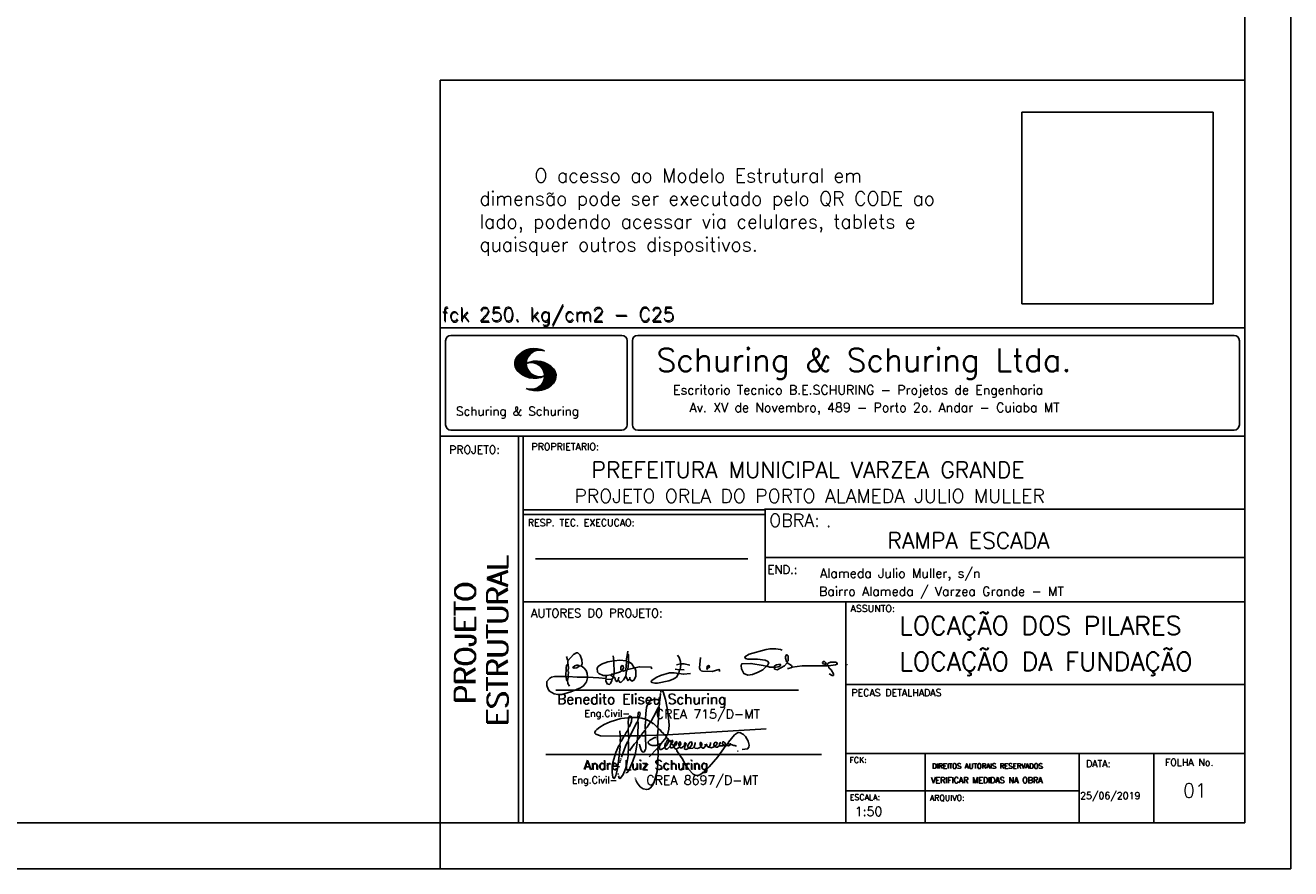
# Model space of a CAD drawing. Extents: x 0 to 119, y 0 to 84.
# Tile 10 of 14: x 91 to 119, y 0 to 18. Entities that reach past the tile are written whole.
import ezdxf

# ---------------------------------------------------------------- set-up
doc = ezdxf.new("R2010")
doc.units = 0
doc.header["$MEASUREMENT"] = 0
doc.layers.get('0').update_dxf_attribs({"linetype": 'CONTINUOUS'})
for name, color, linetype in [('1', 1, 'CONTINUOUS'), ('2', 2, 'CONTINUOUS'), ('6', 6, 'CONTINUOUS'), ('8', 8, 'CONTINUOUS')]:
    doc.layers.add(name, color=color, linetype=linetype)
doc.styles.get("Standard").update_dxf_attribs({"font": 'ROMANS.SHX'})
picture_1 = doc.add_image_def('image3.png', size_in_pixel=(300, 300))

# ---------------------------------------------------------------- blocks, each defined once
blk = doc.blocks.new('assinaturabenedito')
at = {"color": 162}
for points in [[(80.21, 160.29), (79.88, 160.45), (79.72, 161.68), (80.29, 161.77), (80.46, 162.01), (80.54, 163.49), (80.37, 163.74), (80.54, 164.8), (80.46, 166.12), (80.29, 166.36), (80.37, 167.51), (82.43, 169.81), (83.41, 170.39), (83.9, 170.39), (84.81, 169.48), (85.38, 167.84), (85.46, 166.36), (85.13, 165.71), (86.12, 164.97), (86.94, 163.98), (87.35, 162.83), (87.43, 161.68), (87.19, 161.52), (83.66, 161.52), (80.46, 161.77)], [(101.55, 163.82), (102.04, 164.31), (102.28, 166.78), (102.28, 167.1), (101.55, 167.19), (101.46, 167.51), (101.96, 170.06), (102.28, 169.81), (102.28, 167.27)], [(101.96, 170.06), (102.04, 170.96)], [(155.13, 165.22), (153.4, 165.22), (152.58, 165.54), (153.16, 166.78), (152.67, 167.35), (151.85, 167.68), (149.14, 168.01), (145.61, 168.01), (144.71, 168.34), (144.46, 168.91), (146.1, 169.9), (152.17, 171.62), (153.65, 171.87), (155.7, 171.87), (157.43, 171.62), (158.08, 171.29)], [(79.55, 161.85), (79.72, 164.8), (79.88, 165.87), (80.21, 166.28)], [(80.46, 167.68), (80.21, 167.84), (79.88, 169.07)], [(84.48, 165.54), (84.15, 165.87), (83.57, 165.87), (82.84, 165.71), (82.1, 165.05), (82.59, 164.8), (83.57, 164.97), (84.48, 165.54)], [(84.48, 165.54), (85.05, 165.63)], [(94.32, 162.18), (93.09, 162.18), (91.53, 162.83), (91.12, 163.41), (90.96, 164.8), (91.29, 165.38), (92.52, 166.2), (94.82, 167.1), (97.03, 167.43), (97.11, 162.92)], [(96.95, 167.51), (96.79, 169.24)], [(101.46, 167.43), (99.17, 167.76), (97.11, 167.51)], [(98.59, 160.54), (99.17, 159.71), (99.58, 159.63), (100.56, 160.62), (101.38, 161.93), (102.12, 160.29), (102.69, 160.78), (103.6, 160.12), (104.42, 160.54), (104.99, 161.85), (104.99, 163.9), (104.66, 164.97), (106.3, 165.3), (110.57, 165.22), (110.74, 164.97), (110.49, 164.56)], [(99.9, 163.9), (100.48, 164.8), (100.4, 165.63), (99.9, 165.79), (99.49, 165.22), (99.58, 164.23), (99.82, 164.15)], [(101.3, 164.07), (101.55, 167.1)], [(104.34, 164.97), (103.51, 166.36), (102.69, 166.94), (102.37, 166.94)], [(121.16, 166.36), (119.76, 166.04)], [(120.99, 164.31), (121.24, 166.12), (121.16, 167.19), (120.66, 168.66), (120.09, 169.57)], [(121.24, 166.2), (121.48, 166.36), (122.55, 166.36), (124.6, 165.87)], [(135.35, 163.57), (135.27, 164.23), (135.11, 164.31), (132.64, 163.57), (129.12, 163.74), (128.62, 163.9), (128.3, 164.15), (128.05, 164.89), (128.46, 168.66)], [(130.84, 164.8), (130.76, 165.22), (131.25, 165.79), (131.58, 165.71), (131.66, 165.3), (131.41, 164.97), (130.84, 164.8)], [(152.26, 165.38), (152.17, 165.54), (151.11, 165.79), (146.68, 166.53), (143.56, 166.36), (143.23, 166.2), (143.15, 165.79), (143.31, 164.56), (144.13, 162.83), (145.61, 162.26), (147.25, 162.51), (149.38, 163.33), (151.02, 164.23), (152.26, 165.38)], [(152.26, 165.38), (152.5, 165.54)], [(155.21, 165.05), (155.13, 165.3), (155.37, 165.71), (156.03, 166.04), (157.26, 166.2), (157.43, 165.87), (157.18, 165.54), (156.6, 165.3), (155.21, 165.05)], [(155.21, 165.05), (155.29, 164.48), (156.19, 164.23), (158.82, 165.63), (159.89, 166.69), (161.36, 165.79), (161.61, 165.3), (161.61, 165.13), (161.12, 164.89), (160.3, 164.64), (159.97, 164.72)], [(159.89, 166.69), (159.89, 167.1), (160.22, 167.51), (160.22, 168.91), (160.05, 169.48), (159.56, 169.65), (159.23, 168.99), (159.23, 168.42), (159.56, 167.27), (159.8, 167.19)], [(161.61, 165.13), (165.22, 165.63), (174, 165.63), (174.41, 165.71), (174.49, 166.28)], [(176.63, 162.1), (176.63, 162.75), (175.81, 164.15), (174.99, 164.97), (174.82, 165.63), (177.36, 166.04), (178.02, 166.28), (178.02, 166.53), (177.78, 166.86), (177.36, 166.94), (175.56, 166.94), (174.66, 166.61), (174.49, 166.36), (173.02, 166.2), (172.61, 166.69), (172.93, 167.19), (173.34, 167.19), (173.75, 166.86), (173.84, 166.45)], [(173.59, 165.63), (173.59, 166.12)], [(174.82, 165.63), (174.58, 165.71)], [(181.55, 165.95), (181.47, 166.12)], [(87.43, 161.36), (87.1, 159.8), (86.04, 158.4), (84.97, 157.66), (81.44, 156.27), (78.16, 155.28), (76.68, 155.28), (75.37, 155.53), (73.73, 156.51), (73.15, 157.25), (72.66, 158.56), (72.74, 159.96), (73.65, 161.11), (74.38, 161.52), (75.53, 161.77), (79.64, 161.77)], [(80.21, 160.29), (80.46, 161.6)], [(94.08, 161.03), (91.53, 161.36), (87.43, 161.52)], [(94.08, 161.03), (94.32, 162.18), (95.88, 162.34), (96.21, 162.59), (96.95, 162.67)], [(94.08, 161.03), (94.08, 160.86)], [(96.29, 160.7), (94.24, 160.86), (94.08, 160.21), (94.57, 159.14), (95.39, 158.89), (95.8, 159.22), (96.29, 160.29), (96.29, 160.7)], [(96.87, 161.77), (96.54, 161.77), (95.88, 162.26)], [(96.29, 160.7), (96.87, 161.52)], [(98.59, 160.54), (98.1, 159.96), (97.61, 160.37), (97.36, 161.44), (96.87, 161.6), (97.03, 162.75), (99.08, 163.33), (99.9, 163.9), (100.48, 163.74), (101.3, 164.07), (101.55, 163.9), (101.38, 162.01)], [(98.59, 160.54), (98.76, 161.6)], [(102.04, 164.31), (104.58, 164.97)], [(102.78, 160.78), (102.86, 161.52)], [(110.74, 160.29), (110.57, 159.96), (110.74, 159.63), (111.88, 159.39), (112.87, 159.39), (116.89, 160.21), (118.53, 160.86), (119.68, 161.6), (120.5, 162.83)], [(110.74, 160.29), (112.29, 161.44), (113.94, 162.18), (117.22, 163.08), (118.86, 163.16), (122.22, 162.59), (124.85, 162.83)], [(120.83, 164.15), (119.19, 164.39)], [(120.83, 164.15), (120.58, 163)], [(120.83, 164.15), (121.07, 164.31), (122.47, 164.23)], [(130.84, 164.8), (130.76, 164.48), (130.92, 164.23)], [(176.63, 162.1), (176.13, 162.1), (175.07, 162.75)], [(176.63, 162.1), (176.63, 162.1)], [(80.21, 160.29), (80.37, 159.22), (80.87, 158.32)]]:
    blk.add_lwpolyline(points, dxfattribs=at)
blk = doc.blocks.new('assinaturanadre')
at = {"color": 162}
for points in [[(-221.69, -2.31), (-221.03, 0.57), (-220.87, 2.86), (-221.52, 9.6), (-222.84, 15.92), (-223.98, 19.86), (-224.56, 20.6), (-224.89, 20.68), (-225.22, 20.19), (-225.22, 19.53)], [(-225.87, 15.1), (-225.95, 13.46), (-226.28, 11.98), (-226.61, 11.73), (-227.59, 9.51), (-230.47, 4.42), (-229.32, 3.44), (-229.07, 3.44), (-227.43, 1.88), (-226.69, 1.63), (-226.61, 0.81), (-226.86, -2.47), (-226.77, -7.81), (-226.53, -8.71), (-226.86, -9.37), (-226.61, -10.68), (-226.69, -17.25), (-227.1, -21.27), (-227.76, -23.82), (-228.83, -27.19), (-229.56, -28.58), (-230.71, -29.9), (-231.53, -30.47), (-232.52, -30.72), (-234.41, -30.31), (-235.88, -29.24), (-237.44, -27.27), (-238.1, -25.79)], [(-225.3, 18.87), (-225.71, 15.34), (-225.87, 15.1), (-226.28, 15.26), (-226.36, 15.59), (-227.18, 16), (-229.07, 16), (-230.71, 15.18), (-231.94, 13.7), (-232.6, 11.73), (-233.01, 8.69), (-233.17, 5.9), (-233.01, 5.41), (-233.26, 2.62), (-233.26, 1.06), (-233.09, 0.65), (-233.34, -0.09), (-233.17, -0.67), (-233.17, -2.55), (-233.67, -2.8), (-235.23, -2.8), (-235.14, -2.23), (-233.42, -0.17)], [(-225.3, 18.87), (-225.46, 18.87), (-225.54, 18.46)], [(-225.3, 18.87), (-225.22, 19.04)], [(-240.48, 6.64), (-245.98, 6.07), (-251.39, 4.42), (-254.59, 2.95), (-256.81, 1.55), (-258.37, 0.4), (-259.02, -0.26), (-259.43, -1.08), (-259.35, -1.49), (-258.86, -2.06), (-256.4, -2.8), (-246.55, -3.05), (-246.22, -2.8), (-246.39, -0.34)], [(-237.2, 6.72), (-236.95, 6.23), (-237.2, 4.67), (-237.61, 4.26), (-241.05, -2.97), (-241.95, -3.05), (-242.12, 0.81), (-241.95, 1.47), (-241.46, 1.88), (-240.4, 4.59), (-240.23, 6.56), (-237.36, 6.56), (-237.2, 6.72)], [(-240.48, 6.64), (-240.48, 6.97), (-241.05, 7.38), (-241.63, 7.22), (-241.79, 6.64)], [(-240.48, 6.64), (-240.31, 6.64)], [(-237.2, 6.72), (-237.03, 8.78), (-236.78, 9.27), (-236.46, 9.43), (-236.13, 9.27), (-235.96, 8.53), (-236.29, 7.05), (-236.62, 6.39), (-236.87, 6.31)], [(-226.28, 11.98), (-226.12, 11.9), (-226.12, 10.83), (-226.69, 1.71)], [(-242.2, 0.15), (-243.19, -1.16), (-244.01, -2.97), (-246.22, -2.97)], [(-241.87, 6.48), (-242.12, 4.51), (-242.04, 1.47)], [(-237.28, 4.51), (-237.03, 4.1), (-237.11, -2.72), (-237.36, -2.88), (-240.89, -2.88)], [(-236.54, 6.48), (-234.98, 6.31), (-233.26, 5.82)], [(-233.01, 5.41), (-232.68, 5.49), (-230.63, 4.34), (-232.35, 1.55), (-233.01, 0.89)], [(-230.47, 4.42), (-230.47, 4.42)], [(-226.61, 0.81), (-226.36, 0.81), (-225.22, -0.17), (-224.97, -0.67), (-223.74, -1.9), (-223.66, -2.39), (-226.77, -2.55)], [(-221.69, -2.31), (-170.73, 0.81)], [(-246.14, -3.05), (-246.22, -5.76), (-246.06, -6), (-246.39, -7.4), (-246.3, -8.47), (-246.88, -14.54), (-247.62, -19.96), (-248.44, -23.33), (-249.18, -24.72), (-249.5, -24.89), (-250.08, -24.31), (-250.41, -21.93), (-250.41, -19.88), (-250, -16.76), (-248.44, -11.5), (-246.88, -7.97), (-246.47, -7.65)], [(-241.87, -4.11), (-242.12, -5.76), (-241.95, -6), (-241.95, -7.73), (-242.2, -13.15), (-242.78, -17.42), (-243.43, -19.96), (-244.74, -22.83), (-246.14, -24.72), (-246.47, -24.89), (-246.8, -24.72), (-247.21, -23.66)], [(-244.33, -3.05), (-245.32, -5.02), (-245.98, -5.84)], [(-242.12, -5.67), (-242.45, -6), (-243.51, -8.3), (-245.65, -13.97)], [(-242.04, -2.88), (-243.92, -2.97)], [(-237.11, -2.97), (-237.28, -3.87), (-237.28, -4.53), (-237.11, -4.69), (-237.61, -5.76), (-237.44, -6.25), (-238.02, -9.78), (-238.59, -12.57), (-239.66, -15.94), (-241.79, -20.78), (-242.61, -21.85), (-243.27, -22.1)], [(-241.13, -2.97), (-241.54, -3.95), (-241.87, -4.11), (-241.95, -3.13)], [(-237.61, -5.76), (-239, -7.15), (-241.38, -10.6)], [(-235.31, -2.64), (-235.8, -2.97), (-237.11, -2.88)], [(-235.88, -2.97), (-236.13, -3.62), (-237.03, -4.61)], [(-233.09, -2.8), (-233.01, -9.29), (-233.17, -9.94), (-233.91, -11.18), (-234.32, -11.26), (-234.9, -11.01), (-235.39, -10.27), (-236.13, -8.06), (-236.21, -7.15)], [(-226.86, -2.55), (-233.17, -2.72)], [(-226.77, -7.56), (-227.84, -7.89), (-229.65, -7.89), (-230.71, -7.48), (-231.7, -6.66), (-231.78, -6), (-230.96, -5.1), (-228.25, -3.79), (-227.68, -3.79)], [(-222.43, -3.29), (-222.43, -3.7), (-224.97, -6.82), (-226.61, -7.4)], [(-221.69, -2.31), (-223.57, -2.39)], [(-221.36, -4.85), (-222.18, -5.35), (-222.34, -6.09), (-222.75, -6.66), (-223.08, -7.97), (-223.08, -8.88), (-222.67, -9.78), (-222.34, -9.86), (-222.01, -9.78), (-220.54, -8.47)], [(-221.19, -5.1), (-221.28, -6.09), (-221.6, -6.74), (-222.43, -8.06), (-222.92, -8.38)], [(-221.85, -2.39), (-222.43, -3.29), (-222.84, -2.88), (-222.84, -2.55)], [(-222.43, -3.7), (-221.44, -4.36), (-221.36, -4.94), (-220.78, -5.18), (-220.29, -5.92), (-219.96, -6), (-219.47, -5.35), (-219.14, -5.26), (-218.98, -5.51), (-219.39, -6.5), (-219.96, -6.99), (-220.21, -7.56), (-220.46, -8.47), (-220.05, -9.04), (-219.55, -9.12), (-218.4, -8.55), (-217.91, -9.37), (-217.34, -9.7), (-216.02, -9.12), (-215.7, -8.71), (-215.04, -9.04), (-214.3, -9.04), (-212.99, -7.81), (-212.91, -7.07), (-212.66, -6.58), (-212.41, -6.58), (-212.17, -6.91), (-212.33, -7.81), (-212.58, -8.14), (-212.99, -7.97)], [(-219.96, -6), (-219.8, -6.74)], [(-219.8, -6.91), (-218.57, -7.89), (-218.32, -7.73), (-217.58, -6.17), (-217.26, -5.84), (-216.93, -6), (-216.85, -6.82), (-217.58, -7.81), (-218.4, -8.22), (-218.49, -7.97)], [(-215.53, -8.3), (-215.86, -7.73), (-215.86, -6.82), (-215.45, -6), (-215.2, -6), (-214.96, -6.33), (-214.88, -7.23), (-215.53, -8.3)], [(-212.66, -8.14), (-212.99, -9.37), (-212.91, -9.78), (-212.25, -10.03), (-211.18, -9.53), (-210.94, -9.29), (-211.27, -8.63), (-211.27, -8.06), (-210.86, -7.23), (-210.03, -6.09), (-209.3, -6), (-209.05, -7.15), (-209.54, -8.14), (-210.36, -9.12), (-210.2, -9.37), (-208.72, -9.21), (-207.9, -8.63), (-207.41, -6.82), (-207.49, -6.41)], [(-212.66, -6.58), (-212.91, -6.33)], [(-204.54, -8.14), (-204.04, -7.81), (-203.96, -6.99), (-204.37, -6.41), (-204.78, -6.41), (-204.87, -7.73), (-204.54, -8.14)], [(-201.09, -6.5), (-201.09, -6.5)], [(-196.33, -7.48), (-197.23, -8.3), (-198.14, -8.71), (-199.2, -9.04), (-199.78, -8.96), (-199.94, -8.63), (-199.53, -7.07), (-199.53, -6.25)], [(-196.33, -7.48), (-196.09, -6.82), (-196.17, -6.41), (-196.99, -6.17), (-197.56, -6.82), (-197.73, -7.32), (-197.73, -7.81), (-197.48, -8.22)], [(-194.77, -7.23), (-194.28, -6.74), (-194.28, -6.41), (-194.77, -6.74), (-194.77, -7.23)], [(-192.06, -7.73), (-191.74, -7.07), (-191.98, -6.5), (-192.64, -6), (-193.13, -6), (-193.3, -7.07), (-192.64, -7.81)], [(-190.51, -6.82), (-190.18, -6.17), (-187.06, -2.39), (-185.58, -1.41), (-184.35, -1.24), (-182.46, -2.23), (-181.32, -3.21), (-179.92, -5.59), (-179.43, -7.65), (-179.59, -8.79), (-180.25, -9.62), (-183.04, -10.03)], [(-226.86, -9.29), (-231.21, -13.8)], [(-226.04, -8.47), (-226.45, -8.63)], [(-225.05, -6.91), (-226.04, -8.55), (-225.87, -8.79), (-225.95, -9.7), (-225.54, -10.03), (-224.97, -10.03), (-223.16, -8.96)], [(-219.8, -6.82), (-219.88, -7.07)], [(-218.4, -8.22), (-218.4, -8.47)], [(-190.51, -6.82), (-189.52, -7.32), (-189.77, -7.81), (-190.42, -8.06), (-191.57, -7.97), (-195.76, -13.72), (-200.19, -18.89), (-203.31, -21.93), (-205.03, -23), (-206.1, -23.33), (-207.49, -23.25), (-208.48, -22.67), (-210.94, -20.21), (-212.58, -17.66), (-213.81, -15.2), (-216.85, -10.6), (-217.17, -9.78)], [(-215.53, -8.3), (-215.53, -8.63)], [(-210.36, -9.12), (-210.86, -9.21)], [(-204.54, -8.14), (-204.54, -8.55), (-205.28, -9.12), (-206.26, -9.45), (-207.49, -9.29), (-207.9, -8.79)], [(-202.24, -7.15), (-202.08, -8.06), (-202.98, -9.29), (-203.47, -9.29), (-204.45, -8.63)], [(-201.42, -7.07), (-201.5, -7.48), (-201.25, -8.22), (-200.6, -8.71), (-200.02, -8.71)], [(-194.77, -7.89), (-195.84, -8.71), (-196.5, -8.79), (-197.15, -8.38)], [(-194.77, -7.23), (-194.77, -7.97), (-194.61, -8.06), (-193.13, -8.14), (-192.15, -7.81), (-191.74, -7.97)], [(-190.51, -6.82), (-191.33, -7.89)], [(-189.44, -7.23), (-189.11, -6.99), (-188.78, -7.32)], [(-189.44, -7.23), (-189.19, -7.56), (-188.7, -7.4), (-187.39, -7.81), (-186.73, -7.81), (-186.48, -8.14), (-186.07, -8.22)], [(-185.42, -10.77), (-185.17, -10.77)], [(-246.8, -18.57), (-246.88, -19.06)], [(-246.39, -16.43), (-246.39, -16.84)], [(-246.06, -15.36), (-246.22, -16.1)], [(-245.81, -14.54), (-245.89, -15.03)], [(-247.29, -22.34), (-247.29, -22.92)], [(-238.43, -24.64), (-238.43, -24.81)], [(-238.26, -25.22), (-238.18, -25.46)]]:
    blk.add_lwpolyline(points, dxfattribs=at)

msp = doc.modelspace()

# ---------------------------------------------------------------- linework, layer by layer
at = {"layer": '1', "color": 1, "linetype": 'Continuous'}
for p, q in [((118.900002, 0), (118.900002, 84.099998)), ((100.400002, 0), (100.400002, 1)), ((0, 0), (118.900002, 0))]:
    msp.add_line(p, q, dxfattribs=at)
at = {"layer": '2', "linetype": 'Continuous'}
for p, q in [((100.400002, 1), (100.400002, 17.142713)), ((117.900002, 17.142713), (100.400002, 17.142713)), ((100.400002, 11.755142), (117.900002, 11.755135)), ((100.400002, 1), (100.400002, 11.755142)), ((100.632485, 11.593918), (104.348992, 11.593918)), ((104.695244, 11.593918), (117.667504, 11.593918)), ((100.515984, 11.477417), (100.515984, 9.648308)), ((102.021767, 10.985771), (102.328316, 11.29232)), ((102.022118, 10.971992), (102.345925, 11.295792)), ((102.022164, 11.000305), (102.308007, 11.286148)), ((102.022484, 10.958214), (102.364266, 11.300003)), ((102.024468, 10.94606), (102.381127, 11.302727)), ((102.026696, 10.934158), (102.396309, 11.303772)), ((102.028939, 10.922256), (102.412331, 11.305649)), ((102.032174, 10.911354), (102.426827, 11.306015)), ((102.035912, 10.900948), (102.44201, 11.307053)), ((102.039651, 10.890556), (102.456277, 11.307182)), ((102.043557, 10.880333), (102.469246, 11.306015)), ((102.408669, 11.2313), (102.483056, 11.305702)), ((102.438058, 11.246552), (102.495736, 11.30423)), ((102.462868, 11.257233), (102.508401, 11.302757)), ((102.481972, 11.262199), (102.521233, 11.30146)), ((102.502465, 11.268562), (102.533059, 11.299149)), ((102.518487, 11.270424), (102.5449, 11.296837)), ((102.534478, 11.272285), (102.557, 11.294807)), ((102.550469, 11.274147), (102.568551, 11.292221)), ((104.465493, 11.477417), (104.465493, 9.648308)), ((104.578744, 11.477417), (104.578744, 9.648308)), ((117.784005, 11.477417), (117.784005, 9.648308)), ((102.024361, 11.016647), (102.288399, 11.280685)), ((102.026574, 11.03299), (102.265404, 11.271812)), ((102.032433, 11.052986), (102.239464, 11.26001)), ((102.039254, 11.073952), (102.210518, 11.245209)), ((102.048607, 10.871239), (102.32058, 11.143219)), ((102.052743, 11.10157), (102.174309, 11.223145)), ((102.053643, 10.862129), (102.302117, 11.110611)), ((102.058678, 10.853035), (102.291588, 11.085945)), ((102.064263, 10.84449), (102.283593, 11.06382)), ((102.070778, 10.836868), (102.279656, 11.045746)), ((102.077294, 10.829247), (102.275872, 11.027817)), ((102.083809, 10.821625), (102.274163, 11.011971)), ((102.33149, 10.998619), (102.346154, 11.013283)), ((102.348687, 11.001663), (102.365319, 11.018303)), ((102.363152, 11.001991), (102.384881, 11.023735)), ((102.377602, 11.002319), (102.401894, 11.026611)), ((102.392068, 11.002647), (102.419472, 11.030045)), ((102.40458, 11.001007), (102.435235, 11.03167)), ((102.417229, 10.999535), (102.451501, 11.033806)), ((102.429986, 10.998154), (102.466195, 11.034363)), ((102.441216, 10.995239), (102.480889, 11.03492)), ((102.452431, 10.992317), (102.495598, 11.035484)), ((102.464333, 10.990074), (102.50898, 11.034729)), ((102.474877, 10.986488), (102.523156, 11.034767)), ((102.484322, 10.981789), (102.536187, 11.033653)), ((102.494317, 10.977654), (102.548455, 11.031792)), ((102.504601, 10.973801), (102.561593, 11.0308)), ((102.514306, 10.969368), (102.573754, 11.028824)), ((102.522408, 10.963333), (102.585229, 11.026146)), ((102.532494, 10.959282), (102.597603, 11.024391)), ((102.540383, 10.953033), (102.608834, 11.021484)), ((102.549111, 10.947632), (102.619698, 11.018219)), ((102.556161, 10.940536), (102.630761, 11.015137)), ((102.565194, 10.93544), (102.641869, 11.012115)), ((102.090554, 10.814232), (102.27311, 10.99678)), ((102.096932, 10.807419), (102.270302, 10.980797)), ((102.104729, 10.800133), (102.273202, 10.968597)), ((102.111825, 10.793083), (102.274117, 10.955383)), ((102.119164, 10.786293), (102.275155, 10.942276)), ((102.126824, 10.779808), (102.277611, 10.930595)), ((102.134484, 10.773323), (102.280083, 10.918922)), ((102.142129, 10.766846), (102.28254, 10.907249)), ((102.150094, 10.760674), (102.285897, 10.896469)), ((102.158333, 10.754768), (102.289651, 10.886078)), ((102.166573, 10.748863), (102.293404, 10.875694)), ((102.174798, 10.742966), (102.297204, 10.865356)), ((102.183388, 10.737427), (102.302071, 10.856102)), ((102.192223, 10.732109), (102.306954, 10.84684)), ((102.201058, 10.726807), (102.311837, 10.837578)), ((102.209878, 10.721497), (102.316918, 10.828537)), ((102.219185, 10.71666), (102.322838, 10.820305)), ((102.228631, 10.711967), (102.328744, 10.812088)), ((102.238076, 10.707275), (102.334664, 10.803864)), ((102.247536, 10.702599), (102.340798, 10.79586)), ((102.257638, 10.698563), (102.347695, 10.78862)), ((102.267739, 10.694519), (102.354607, 10.781387)), ((102.277825, 10.690483), (102.361504, 10.774155)), ((102.288201, 10.686714), (102.368584, 10.767105)), ((102.299004, 10.683372), (102.376473, 10.760849)), ((102.309792, 10.680031), (102.384362, 10.754601)), ((102.320595, 10.676697), (102.392251, 10.74836)), ((102.33207, 10.674026), (102.400323, 10.742287)), ((102.343621, 10.671448), (102.409234, 10.737053)), ((102.471291, 10.38913), (102.89573, 10.813568)), ((102.485131, 10.388832), (102.900948, 10.804665)), ((102.498955, 10.388527), (102.904992, 10.794571)), ((102.513772, 10.389206), (102.907525, 10.782967)), ((102.528802, 10.390091), (102.910821, 10.77211)), ((102.544091, 10.391251), (102.914101, 10.761261)), ((102.56054, 10.393555), (102.915566, 10.748596)), ((102.572106, 10.928207), (102.65223, 11.008339)), ((102.576974, 10.395859), (102.917245, 10.736137)), ((102.579827, 10.921783), (102.662606, 11.004555)), ((102.585915, 10.913734), (102.673302, 11.001122)), ((102.594002, 10.907692), (102.683312, 10.997002)), ((102.599907, 10.899467), (102.692727, 10.992279)), ((102.606621, 10.892029), (102.702447, 10.987854)), ((102.611748, 10.883018), (102.712227, 10.983505)), ((102.617653, 10.874802), (102.721871, 10.979012)), ((102.622353, 10.554344), (102.891091, 10.823074)), ((102.623757, 10.866768), (102.730431, 10.973442)), ((102.629494, 10.858353), (102.739998, 10.968857)), ((102.633523, 10.848244), (102.74865, 10.963379)), ((102.63839, 10.838989), (102.757043, 10.957634)), ((102.640725, 10.586838), (102.886773, 10.832893)), ((102.643319, 10.829773), (102.765557, 10.952019)), ((102.648354, 10.817596), (102.775673, 10.944923)), ((102.648705, 10.608963), (102.881814, 10.842072)), ((102.652337, 10.806755), (102.785027, 10.939453)), ((102.656197, 10.794724), (102.793786, 10.932312)), ((102.65693, 10.63131), (102.875085, 10.849472)), ((102.659859, 10.781189), (102.803063, 10.924393)), ((102.660699, 10.649239), (102.870354, 10.858894)), ((102.662652, 10.768639), (102.811745, 10.91774)), ((102.665169, 10.667847), (102.863503, 10.866165)), ((102.66523, 10.753647), (102.820916, 10.90934)), ((102.666237, 10.683037), (102.857552, 10.874352)), ((102.666314, 10.73967), (102.829201, 10.90255)), ((102.66729, 10.698235), (102.84977, 10.880722)), ((102.667901, 10.725861), (102.836678, 10.894646)), ((102.668114, 10.711845), (102.843789, 10.887527)), ((102.355172, 10.668869), (102.41813, 10.731819)), ((102.367196, 10.666748), (102.427041, 10.726585)), ((102.379601, 10.665009), (102.436257, 10.721664)), ((102.391991, 10.663277), (102.446251, 10.717522)), ((102.404778, 10.661919), (102.456246, 10.713379)), ((102.41813, 10.66114), (102.466225, 10.709244)), ((102.431496, 10.660355), (102.476906, 10.705772)), ((102.445305, 10.660042), (102.488122, 10.70285)), ((102.457772, 10.389755), (102.537148, 10.469131)), ((102.459756, 10.660355), (102.499337, 10.699936)), ((102.474206, 10.660667), (102.510674, 10.697136)), ((102.490594, 10.661674), (102.523842, 10.694931)), ((102.508156, 10.663521), (102.537621, 10.692986)), ((102.525292, 10.665939), (102.550774, 10.691422)), ((102.541863, 10.668861), (102.565743, 10.692741)), ((102.560265, 10.672806), (102.580132, 10.69268)), ((102.580102, 10.677895), (102.59446, 10.692261)), ((102.59446, 10.692261), (102.596535, 10.694336)), ((102.594857, 10.399597), (102.918938, 10.723679)), ((102.598122, 10.683296), (102.610558, 10.69574)), ((102.613045, 10.403664), (102.918511, 10.709122)), ((102.617165, 10.689835), (102.625374, 10.698044)), ((102.632821, 10.409302), (102.91813, 10.694611)), ((102.63308, 10.695976), (102.639565, 10.702461)), ((102.653298, 10.415634), (102.917763, 10.680092)), ((102.6764, 10.424599), (102.913491, 10.66169)), ((102.701272, 10.435333), (102.910225, 10.644287)), ((102.729577, 10.449501), (102.90162, 10.621544)), ((102.766121, 10.471909), (102.889016, 10.594803)), ((102.845025, 10.536674), (102.85772, 10.54937)), ((102.350319, 10.409546), (102.362588, 10.421799)), ((102.361458, 10.40654), (102.376412, 10.421486)), ((102.372597, 10.403542), (102.390221, 10.421173)), ((102.383751, 10.400551), (102.406151, 10.422958)), ((102.395669, 10.398346), (102.422158, 10.424828)), ((102.407601, 10.396141), (102.439583, 10.428116)), ((102.419549, 10.393929), (102.458703, 10.43309)), ((102.432137, 10.392387), (102.479928, 10.440178)), ((102.444954, 10.391075), (102.504067, 10.450188)), ((100.400002, 9.399994), (117.900002, 9.399994)), ((100.632485, 9.531807), (104.348992, 9.531807)), ((102.100381, 5.799995), (102.100381, 9.399994)), ((102.200387, 5.799995), (102.200387, 9.399994)), ((104.695244, 9.531807), (117.667504, 9.531807)), ((117.900002, 9.399994), (117.900002, 1)), ((107.468575, 7.799995), (102.200387, 7.799995)), ((117.900002, 7.814748), (107.456068, 7.814748)), ((107.468575, 6.816429), (107.468575, 7.814748)), ((107.468575, 7.699995), (102.200387, 7.699995)), ((102.470307, 6.739054), (107.088883, 6.739054)), ((107.468575, 6.816429), (107.468575, 5.799995)), ((107.468575, 6.7647), (117.900002, 6.764707)), ((102.100381, 1), (102.100381, 5.799995)), ((102.200387, 1), (102.200387, 5.799995)), ((102.200387, 5.799995), (117.900002, 5.799995)), ((109.220955, 4.799995), (109.220955, 5.799995)), ((109.220955, 1), (109.220955, 4.799995)), ((102.911416, 3.880456), (108.18985, 3.880456)), ((109.220954, 4.005768), (117.900001, 4.005775)), ((102.697602, 2.480272), (108.694489, 2.480272)), ((109.220955, 2.505768), (117.900002, 2.505775)), ((110.946786, 1), (110.946786, 2.505775)), ((114.296471, 1), (114.296471, 2.505775)), ((115.92097, 1), (115.92097, 2.505774)), ((109.220955, 1.691734), (114.296471, 1.691742)), ((117.900002, 1), (100.400002, 1))]:
    msp.add_line(p, q, dxfattribs=at)
for centre, radius, start, end in [((100.632485, 11.477417), 0.116502, 90, 180), ((104.348992, 11.477417), 0.116502, 0, 90), ((104.695244, 11.477417), 0.116502, 90, 180), ((117.667504, 11.477417), 0.116502, 0, 90), ((102.448083, 10.815277), 0.491555, 63.393265, 138.909058), ((102.265145, 10.982269), 0.243989, 140.229431, 231.895096), ((102.563225, 10.98333), 0.291044, 68.851509, 291.148499), ((102.492333, 10.543831), 0.491555, 41.090942, 116.606735), ((102.448083, 11.15139), 0.491555, 218.229782, 296.60672), ((102.37719, 10.711891), 0.291044, 248.851501, 111.148491), ((102.675271, 10.710823), 0.243989, 308.104889, 39.770576), ((102.492333, 10.879951), 0.491555, 243.393265, 321.770233), ((100.632485, 9.648308), 0.116502, 180, 270), ((104.348992, 9.648308), 0.116502, 270, 0), ((104.695244, 9.648308), 0.116502, 180, 270), ((117.667504, 9.648308), 0.116502, 270, 0)]:
    msp.add_arc(centre, radius, start, end, dxfattribs=at)
at = {"layer": '8', "color": 1, "linetype": 'Continuous'}
for p, q in [((117.900002, 1), (117.900002, 83.099998)), ((2.5, 1), (117.900002, 1))]:
    msp.add_line(p, q, dxfattribs=at)

# ---------------------------------------------------------------- block references
at = {"xscale": 0.06, "yscale": 0.06, "zscale": 0.06}
msp.add_blockref('assinaturabenedito', (98.35609, -5.52941), dxfattribs=at)
at = {"linetype": 'Continuous', "xscale": 0.042, "yscale": 0.042, "zscale": 0.042}
msp.add_blockref('assinaturanadre', (114.657351, 3.009054), dxfattribs=at)

# ---------------------------------------------------------------- texts
at = {"linetype": 'Continuous', "insert": (101.250101, 15.22062), "char_height": 0.3, "attachment_point": 1}
msp.add_mtext_dynamic_manual_height_columns('^IO acesso ao Modelo Estrutural em dimensão pode ser executado pelo QR CODE ao lado, podendo acessar via celulares, tablets e quaisquer outros dispositivos.', width=10.84065058, gutter_width=1.5, heights=[3.742444], dxfattribs=at)
at = {"layer": '1', "linetype": 'Continuous'}
for s, height, p in [('PREFEITURA MUNICIPAL VARZEA GRANDE', 0.35, (103.689236, 8.494706)), ('PROJETO ORLA DO PORTO ALAMEDA JULIO MULLER', 0.3, (103.318472, 7.952581)), ('.', 0.3, (108.784329, 7.423969)), ('RAMPA ESCADA', 0.35, (110.13009, 6.957007)), ('Alameda Julio Muller, s/n', 0.2, (108.663326, 6.322955)), ('Bairro Alameda / Varzea Grande - MT', 0.2, (108.640302, 5.930193)), ('25/06/2019', 0.15, (114.32041, 1.512631))]:
    msp.add_text(s, height=height, dxfattribs=at).set_placement(p)
at = {"layer": '1', "linetype": 'Continuous', "insert": (116.558913, 1.84874), "char_height": 0.3, "attachment_point": 1}
msp.add_mtext_dynamic_manual_height_columns('01', width=0.86139052, gutter_width=1, heights=[0], dxfattribs=at)
at = {"layer": '2', "linetype": 'Continuous'}
for s, height, p in [('fck 250. kg/cm2 - C25', 0.3, (100.428574, 11.907463)), ('fck 250. kg/cm2 - C25', 0.3, (100.44175, 11.880586)), ('Schuring & Schuring Ltda.', 0.5, (105.106835, 10.806786)), ('Escritorio Tecnico B.E.SCHURING - Projetos de Engenharia', 0.2, (105.464669, 10.308487)), ('Schuring & Schuring', 0.19, (100.744332, 9.851486)), ('Av. XV de Novembro, 489 - Porto 2o. Andar - Cuiaba MT', 0.2, (105.823189, 9.925888)), ('PROJETO:', 0.175, (100.593148, 9.02159)), ('PROPRIETARIO:', 0.15, (102.38453, 9.097366)), ('OBRA:', 0.278755, (107.555098, 7.434759)), ('RESP. TEC. EXECUCAO:', 0.15, (102.306, 7.444514)), ('END.:', 0.185837, (107.517898, 6.410233)), ('AUTORES DO PROJETO:', 0.185837, (102.37201, 5.463953)), ('ASSUNTO:', 0.15, (109.325458, 5.581304)), ('PECAS DETALHADAS', 0.15, (109.342866, 3.751117)), ('Benedito Eliseu Schuring', 0.22, (102.938317, 3.577287)), ('Benedito Eliseu Schuring', 0.22, (102.949791, 3.577287)), ('Eng.Civil-', 0.15, (103.537205, 3.298847)), ('CREA 715/D-MT', 0.2, (105.090738, 3.262761)), ('Andre Luiz Schuring', 0.2, (103.516734, 2.158081)), ('Andre Luiz Schuring', 0.2, (103.534292, 2.149201)), ('FCK:', 0.125, (109.300759, 2.299423)), ('DIREITOS AUTORAIS RESERVADOS', 0.11, (111.09472, 2.176125)), ('DIREITOS AUTORAIS RESERVADOS', 0.11, (111.103692, 2.176125)), ('DATA:', 0.15, (114.44804, 2.2071)), ('FOLHA No.', 0.15, (116.16551, 2.23814)), ('Eng.Civil-', 0.15, (103.262769, 1.853248)), ('CREA 8697/D-MT', 0.2, (104.883336, 1.825346)), ('VERIFICAR MEDIDAS NA OBRA', 0.125, (111.07148, 1.861862)), ('VERIFICAR MEDIDAS NA OBRA', 0.125, (111.080453, 1.861862)), ('ESCALA:', 0.125, (109.30703, 1.490738)), ('ARQUIVO:', 0.125, (111.04905, 1.475601)), ('1:50', 0.2, (109.417031, 1.144112))]:
    msp.add_text(s, height=height, dxfattribs=at).set_placement(p)
for s, p in [('ESTRUTURAL', (101.873726, 3.12536)), ('ESTRUTURAL', (101.873726, 3.094507)), ('PROJETO', (101.169091, 3.606125)), ('PROJETO', (101.169091, 3.575272))]:
    msp.add_text(s, height=0.45, rotation=90, dxfattribs=at).set_placement(p)
at = {"layer": '6', "linetype": 'Continuous'}
for s, p in [('LOCAÇÃO DOS PILARES', (110.386567, 5.084905)), ('LOCAÇÃO DA FUNDAÇÃO', (110.388435, 4.304312))]:
    msp.add_text(s, height=0.4, dxfattribs=at).set_placement(p)

# ---------------------------------------------------------------- pictures from other files: only their frames are drawn
at = {"linetype": 'Continuous'}
image = msp.add_image(picture_1, insert=(113.047897, 12.280867), size_in_units=(4.166667, 4.166667), dxfattribs=at)
image.dxf.flags = 7

doc.saveas('drawing.dxf')
